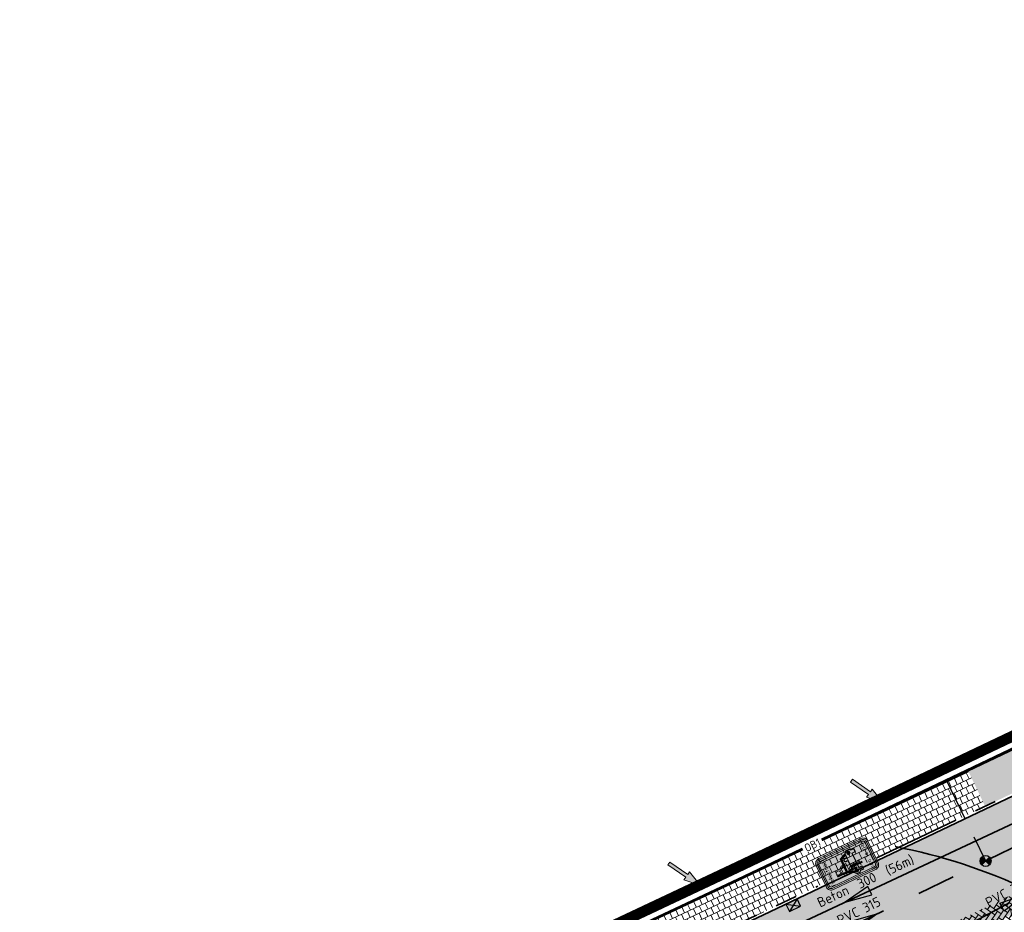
# Model space of a CAD drawing. Header units: metres. Extents: x 195696 to 514079, y 327475 to 328989.
# Tile 205 of 256: x 196068 to 196113, y 327717 to 327758. Entities that reach past the tile are written whole.
import ezdxf
from ezdxf.enums import TextEntityAlignment as Align

# ---------------------------------------------------------------- set-up
doc = ezdxf.new("R2010")
doc.units = ezdxf.units.M
for name, pattern in [('CENTER2', [1.125, 0.75, -0.125, 0.125, -0.125]), ('RI-GWA-SO', [18.45, 6, -1.8, 1.75, -1.8, 1.75, -1.8, 1.75, -1.8]), ('RI-GWA_AANSLUITLEIDING-SO', [23, 4, -1.8, 2.6, -1.8, 4.6, -1.8, 4.6, -1.8]), ('RI-ITR', [10.4, 5, -1.8, 0, -1.8, 0, -1.8]), ('VH-RIJWIELPADBAND', [20, 8, -2, 2, -2, 0, -2, 2, -2])]:
    doc.linetypes.add(name, pattern=pattern)
for name, color, linetype, lineweight in [('N-WE-KG-WERKGRENS-200-G', 14, 'CENTER2', 35), ('N-WE-RI-GWA_HULPSTUK_INLAAT-S-250', 30, 'Continuous', 25), ('N-WE-RI-GWA_PERCEELAANSLUITLEIDING_PVC_125-G', 30, 'RI-GWA_AANSLUITLEIDING-SO', 25), ('N-WE-RI-GWA_TRANSPORTLEIDING-G', 30, 'RI-GWA-SO', 35), ('N-WE-RI-HWA_KOLK_STRAATKOLK-S-250', 150, 'Continuous', 25), ('N-WE-RI-ITR_RIOOLLEIDING_PVC_315-G', 151, 'RI-ITR', 35), ('N-WE-RI-VWA_STROOMRICHTING-S', 7, 'Continuous', 25), ('N-WE-VH-FUNDERING-A-250', 252, 'Continuous', 18), ('N-WE-VH-KANTOPSLUITING_OPSLUITBAND-T18', 7, 'Continuous', 18), ('N-WE-VH-KANTOPSLUITING_OPSLUITBAND_60X200-G', 5, 'Continuous', 35), ('N-WE-VH-KANTOPSLUITING_RIJWIELPADBAND_40 120_250-G', 1, 'VH-RIJWIELPADBAND', 35), ('N-WE-VH-KANTOPSLUITING_VOORKANTBAND-G', 2, 'Continuous', 35), ('N-WE-VH-OPENVERHARDING_BETONSTRAATSTEEN_ROOD-A', 13, 'Continuous', 18), ('N-WE-VH-TEGEL-A', 252, 'Continuous', 18), ('N-WE-VW-MARKERING_DWARS_DRIEHOEK_3030-G', 250, 'VW-HAAIETAND30-L-N', 35), ('N-WE-VW-VERKEERSTEKEN_BORD_L-S_VAR 1 en 2', 7, 'Continuous', 25), ('V-WE-RI-GWA_MATERIAAL-DIAMETER-BOB-STROOMRICHTING-S', 252, 'Continuous', 25), ('V-WE-RI-GWA_RIOOLLEIDING_BETON_300-G', 30, 'RI-GWA-V', 35), ('X-XX-AL-AANPIJLING_INRIT-S', 6, 'Continuous', 5), ('X-XX-AL-M', 6, 'Continuous', 18)]:
    doc.layers.add(name, color=color, linetype=linetype, lineweight=lineweight)
doc.styles.add('NLCS-ISO', font='NLCS-ISO.ttf')
doc.styles.add('NLCS-ISO-M200-T18', font='NLCS-ISO.ttf', dxfattribs={"height": 0.36})
doc.styles.add('NLCS-ISO-M250-T18', font='NLCS-ISO.ttf', dxfattribs={"height": 0.45})
doc.styles.add('NLCS-RVV-M200-T25', font='NLCS-RVV.ttf')
doc.linetypes.add('RI-GWA-V', pattern='A,3,[24,NLCS.SHX,S=1,R=0,X=0,Y=0],3,-3', length=9)
doc.linetypes.add('VW-HAAIETAND30-L-N', pattern='A,0,-0.3,[150,NLCS.SHX,S=0.6,R=0,X=-0.5,Y=-0.15],-0.3', length=0.6)
doc.dimstyles.new('NLCS-M250-T18-PIJL_L2_H2', dxfattribs={"dimscale": 0.25, "dimtxt": 2.5, "dimasz": 1.8, "dimexe": 2, "dimexo": 2, "dimgap": 0.7, "dimtad": 1, "dimzin": 0, "dimdsep": 46, "dimtxsty": 'NLCS-ISO-M250-T18', "dimcen": 0, "dimdle": 2, "dimclrd": 256, "dimclre": 256, "dimclrt": 7, "dimazin": 0, "dimtfac": 1, "dimtdec": 3, "dimtofl": 0, "dimtmove": 0, "dimatfit": 3, "dimfxl": 2, "dimfxlon": 1, "dimtfillclr": 256, "dimtolj": 1, "dimtzin": 0, "dimlwd": -1, "dimlwe": -1, "dimarcsym": 0})

# ---------------------------------------------------------------- blocks, each defined once
blk = doc.blocks.new('INRIT')
at = {"layer": 'X-XX-AL-AANPIJLING_INRIT-S'}
blk.add_hatch(color=254, dxfattribs=at).paths.add_polyline_path([(-1.75, 0.075), (-1.75, -0.075), (-0.75, -0.075), (-0.75, -0.225), (0, 0), (-0.75, 0.225), (-0.75, 0.075)])
at = {"layer": 'X-XX-AL-AANPIJLING_INRIT-S', "flags": 128}
blk.add_lwpolyline([(-1.75, 0.075), (-1.75, -0.075), (-0.75, -0.075), (-0.75, -0.225), (0, 0), (-0.75, 0.225), (-0.75, 0.075)], close=True, dxfattribs=at)
blk = doc.blocks.new('*D43')
at = {"layer": 'defpoints', "color": 0, "transparency": 16777216}
for p in [(196101.241, 327718.775), (196105.358, 327707.504)]:
    blk.add_point(p, dxfattribs=at)
at = {"layer": 'X-XX-AL-M', "transparency": 16777216}
blk.add_line((196104.281, 327710.453), (196105.204, 327707.926), dxfattribs=at)
blk.add_solid([(196105.274, 327707.952), (196105.133, 327707.901), (196105.358, 327707.504)], dxfattribs=at)
at = {"layer": 'X-XX-AL-M', "color": 7, "transparency": 16777216, "insert": (196105.041, 327709.538), "char_height": 0.45, "attachment_point": 5, "rotation": 290.0677, "style": 'NLCS-ISO-M250-T18', "bg_fill": 3, "box_fill_scale": 1.1, "bg_fill_color": 256, "bg_fill_true_color": 13158600, "bg_fill_transparency": 0}
blk.add_mtext('\\A1;R=12.00', dxfattribs=at)
blk = doc.blocks.new('SRI-KOLK_STRAAT-SO')
h = blk.add_hatch(color=256)
h.dxf.hatch_style = 1
h.paths.add_polyline_path([(-1.125, 1.5), (-1.125, 0), (0, 0.75)])
h.paths.add_polyline_path([(1.125, 1.5), (0, 0.75), (1.125, 0)])
for p, q in [((-1.125, 0), (1.125, 1.5)), ((1.125, 0), (-1.125, 1.5))]:
    blk.add_line(p, q)
blk.add_lwpolyline([(-1.125, 0), (1.125, 0), (1.125, 1.5), (-1.125, 1.5)], close=True)
blk = doc.blocks.new('*D147')
at = {"layer": 'defpoints', "color": 0, "transparency": 16777216}
for p in [(196075.067, 327728.405), (196071.754, 327706.656)]:
    blk.add_point(p, dxfattribs=at)
at = {"layer": 'X-XX-AL-M', "transparency": 16777216}
blk.add_line((196072.241, 327709.849), (196071.822, 327707.101), dxfattribs=at)
blk.add_solid([(196071.748, 327707.112), (196071.896, 327707.09), (196071.754, 327706.656)], dxfattribs=at)
at = {"layer": 'X-XX-AL-M', "color": 7, "transparency": 16777216, "insert": (196071.67, 327708.758), "char_height": 0.45, "attachment_point": 5, "rotation": 81.3378, "style": 'NLCS-ISO-M250-T18', "bg_fill": 3, "box_fill_scale": 1.1, "bg_fill_color": 256, "bg_fill_true_color": 13158600, "bg_fill_transparency": 0}
blk.add_mtext('\\A1;R=22.00', dxfattribs=at)
blk = doc.blocks.new('*D148')
at = {"layer": 'defpoints', "color": 0, "transparency": 16777216}
for p in [(196075.645, 327729.23), (196068.689, 327705.218)]:
    blk.add_point(p, dxfattribs=at)
at = {"layer": 'X-XX-AL-M', "transparency": 16777216}
blk.add_line((196069.588, 327708.32), (196068.814, 327705.65), dxfattribs=at)
blk.add_solid([(196068.742, 327705.671), (196068.886, 327705.629), (196068.689, 327705.218)], dxfattribs=at)
at = {"layer": 'X-XX-AL-M', "color": 7, "transparency": 16777216, "insert": (196068.879, 327707.312), "char_height": 0.45, "attachment_point": 5, "rotation": 73.8437, "style": 'NLCS-ISO-M250-T18', "bg_fill": 3, "box_fill_scale": 1.1, "bg_fill_color": 256, "bg_fill_true_color": 13158600, "bg_fill_transparency": 0}
blk.add_mtext('\\A1;R=25.00', dxfattribs=at)
blk = doc.blocks.new('*U153')
at = {"ltscale": 0.1}
blk.add_hatch(color=256, dxfattribs=at).paths.add_polyline_path([(2.5, 0), (-2.5, -0.83), (-2.5, 0.83)])
at = {"ltscale": 0.1, "flags": 128}
blk.add_lwpolyline([(2.5, 0), (-2.5, -0.83), (-2.5, 0.83)], close=True, dxfattribs=at)
at = {"ltscale": 0.1, "style": 'NLCS-ISO'}
for tag, p in [('BOBL', (-98.08, 0)), ('MAT', (-0.5, 0.5))]:
    blk.add_attdef(tag, text='', height=1.8, dxfattribs=at).set_placement(p, align=Align.BOTTOM_RIGHT)
for tag, p in [('DIA', (0.5, 0.5)), ('BOBR', (105.75, 0))]:
    blk.add_attdef(tag, text='', height=1.8, dxfattribs=at).set_placement(p, align=Align.BOTTOM_LEFT)
blk.add_attdef('JVA', text='', height=1.8, dxfattribs=at).set_placement((0, -1), align=Align.TOP_CENTER)
at = {"ltscale": 0.1, "style": 'NLCS-ISO', "flags": 1}
blk.add_attdef('PUTNR-L', text='', height=1.8, dxfattribs=at).set_placement((-0.82, -5.89), align=Align.BOTTOM_RIGHT)
blk.add_attdef('PUTNR-L', text='', height=1.8, dxfattribs=at).set_placement((1.95, -5.77), align=Align.BOTTOM_LEFT)
blk = doc.blocks.new('*U194')
at = {"ltscale": 0.1}
blk.add_hatch(color=256, dxfattribs=at).paths.add_polyline_path([(-2.5, 0), (2.5, -0.83), (2.5, 0.83)])
at = {"ltscale": 0.1, "flags": 128}
blk.add_lwpolyline([(-2.5, 0), (2.5, -0.83), (2.5, 0.83)], close=True, dxfattribs=at)
at = {"ltscale": 0.1, "style": 'NLCS-ISO'}
for tag, p in [('MAT', (-1, 0.5)), ('BOBL', (-130.26, -3.24))]:
    blk.add_attdef(tag, text='', height=1.8, dxfattribs=at).set_placement(p, align=Align.BOTTOM_RIGHT)
for tag, p in [('DIA', (1, 0.5)), ('BOBR', (133.79, -3.24))]:
    blk.add_attdef(tag, text='', height=1.8, dxfattribs=at).set_placement(p, align=Align.BOTTOM_LEFT)
blk.add_attdef('JVA', text='', height=1.8, dxfattribs=at).set_placement((0, -1), align=Align.TOP_CENTER)
blk = doc.blocks.new('N-SVW-VERKEERSTEKEN_BORD_L51-SO')
at = {"true_color": 0x007dc8}
h = blk.add_hatch(color=152, dxfattribs=at)
h.dxf.hatch_style = 1
h.paths.add_polyline_path([(-2.25, 3.05), (-2.25, -3.05, 0.414214), (-1.55, -3.75), (0, -3.75), (0, -3.55), (-1.55, -3.55, -0.414214), (-2.05, -3.05), (-2.05, 3.05, -0.414214), (-1.55, 3.55), (0, 3.55), (0, 3.75), (-1.55, 3.75, 0.414214)])
at = {"true_color": 0xffffff}
h = blk.add_hatch(color=7, dxfattribs=at)
h.dxf.hatch_style = 1
h.paths.add_polyline_path([(-1.55, -3.35, -0.414214), (-1.85, -3.05), (-1.85, 3.05, -0.414214), (-1.55, 3.35), (0, 3.35), (0, 3.55), (-1.55, 3.55, 0.414214), (-2.05, 3.05), (-2.05, -3.05, 0.414214), (-1.55, -3.55), (0, -3.55), (0, -3.35)])
at = {"true_color": 0x007dc8}
h = blk.add_hatch(color=152, dxfattribs=at)
h.dxf.hatch_style = 1
edge = h.paths.add_edge_path()
edge.add_line((-1.55, -3.35), (1.55, -3.35))
edge.add_arc((1.55, -3.05), 0.3, 270, 360)
edge.add_line((1.85, -3.05), (1.85, 3.05))
edge.add_arc((1.55, 3.05), 0.3, 0, 90)
edge.add_line((1.55, 3.35), (-1.55, 3.35))
edge.add_arc((-1.55, 3.05), 0.3, 90, 180)
edge.add_line((-1.85, 3.05), (-1.85, -3.05))
edge.add_arc((-1.55, -3.05), 0.3, 180, 270)
h = blk.add_hatch(color=152, dxfattribs=at)
h.dxf.hatch_style = 1
h.paths.add_polyline_path([(1.55, 3.75), (0, 3.75), (0, 3.55), (1.55, 3.55, -0.414214), (2.05, 3.05), (2.05, -3.05, -0.414214), (1.55, -3.55), (0, -3.55), (0, -3.75), (1.55, -3.75, 0.414214), (2.25, -3.05), (2.25, 3.05, 0.414214)])
at = {"true_color": 0xffffff}
h = blk.add_hatch(color=7, dxfattribs=at)
h.dxf.hatch_style = 1
h.paths.add_polyline_path([(0, -3.35), (0, -3.55), (1.55, -3.55, 0.414214), (2.05, -3.05), (2.05, 3.05, 0.414214), (1.55, 3.55), (0, 3.55), (0, 3.35), (1.55, 3.35, -0.414214), (1.85, 3.05), (1.85, -3.05, -0.414214), (1.55, -3.35)])
h = blk.add_hatch(color=7, dxfattribs=at)
h.dxf.hatch_style = 1
h.paths.add_polyline_path([(0.1, 0.82), (-0.22, 1.18), (-0.44, 1.18), (-0.44, 1.29, 4.360566), (-0.68, 1.29), (-0.68, 1.18), (-0.91, 1.18), (-1.23, 0.82), (-1.23, 0.26), (-1.28, 0.26), (-1.28, 0.13), (-0.96, 0.13), (-0.96, -0.75), (-0.78, -0.75), (-0.78, -0.01), (-0.58, -0.01), (-0.35, -0.31), (-0.35, -1.47), (-0.17, -1.47), (-0.17, 0.13), (0.16, 0.13), (0.16, 0.26), (0.1, 0.26)])
h.paths.add_polyline_path([(-0.86, 0.39), (-0.96, 0.31), (-1.09, 0.31), (-1.09, 0.67), (-0.93, 0.84), (-0.86, 0.84)], flags=16)
h.paths.add_polyline_path([(-0.26, 0.84), (-0.19, 0.84), (-0.04, 0.67), (-0.04, 0.31), (-0.17, 0.31), (-0.26, 0.39)], flags=16)
h = blk.add_hatch(color=7, dxfattribs=at)
h.dxf.hatch_style = 1
h.paths.add_polyline_path([(-1.14, 0.13), (-1.19, 0.13), (-1.38, -0.3), (-1.71, -0.62), (-1.71, -1.06), (-1.52, -1.23), (-1.52, -1.69), (-1.04, -1.69), (-1.04, -1.21), (-0.65, -1.21), (-0.65, -1.17), (-1.08, -1.17), (-1.08, -1.64), (-1.48, -1.64), (-1.48, -1.21), (-1.66, -1.04), (-1.66, -0.64), (-1.35, -0.33)])
at = {"true_color": 0xff0000}
h = blk.add_hatch(color=1, dxfattribs=at)
h.dxf.hatch_style = 1
h.paths.add_polyline_path([(-0.65, -0.33), (-0.78, -0.33), (-0.78, -0.75), (-0.96, -0.75), (-0.96, -0.33), (-1.25, -0.33), (-1.04, 0.13), (-1.14, 0.13), (-1.35, -0.33), (-1.66, -0.64), (-1.66, -1.04), (-1.48, -1.21), (-1.48, -1.64), (-1.08, -1.64), (-1.08, -1.17), (-0.65, -1.17)])
h.paths.add_polyline_path([(-1.53, -0.77, -1), (-1.05, -0.77, -1)], flags=16)
at = {"true_color": 0xffffff}
h = blk.add_hatch(color=7, dxfattribs=at)
h.dxf.hatch_style = 1
h.paths.add_polyline_path([(-0.96, -0.28), (-1.18, -0.28), (-0.99, 0.13), (-1.04, 0.13), (-1.25, -0.33), (-0.96, -0.33)])
h = blk.add_hatch(color=7, dxfattribs=at)
h.dxf.hatch_style = 1
h.paths.add_polyline_path([(-0.86, 0.56), (-1, 0.56), (-1.09, 0.36), (-1.09, 0.31), (-1.06, 0.31), (-0.97, 0.51), (-0.86, 0.51)])
at = {"true_color": 0xff0000}
h = blk.add_hatch(color=1, dxfattribs=at)
h.dxf.hatch_style = 1
h.paths.add_polyline_path([(-0.86, 0.51), (-0.97, 0.51), (-1.06, 0.31), (-0.97, 0.31), (-0.92, 0.42), (-0.86, 0.42)])
at = {"true_color": 0xffffff}
h = blk.add_hatch(color=7, dxfattribs=at)
h.dxf.hatch_style = 1
h.paths.add_polyline_path([(-0.86, 0.42), (-0.92, 0.42), (-0.97, 0.31), (-0.96, 0.31), (-0.89, 0.37), (-0.89, 0.37), (-0.88, 0.37), (-0.86, 0.39)], flags=17)
h = blk.add_hatch(color=7, dxfattribs=at)
h.dxf.hatch_style = 1
h.paths.add_polyline_path([(-0.04, 0.56), (-0.26, 0.56), (-0.26, 0.51), (-0.04, 0.51)])
at = {"true_color": 0xff0000}
h = blk.add_hatch(color=1, dxfattribs=at)
h.dxf.hatch_style = 1
h.paths.add_polyline_path([(-0.04, 0.51), (-0.26, 0.51), (-0.26, 0.42), (-0.04, 0.42)])
at = {"true_color": 0xffffff}
h = blk.add_hatch(color=7, dxfattribs=at)
h.dxf.hatch_style = 1
h.paths.add_polyline_path([(-0.04, 0.42), (-0.26, 0.42), (-0.26, 0.39), (-0.24, 0.37), (-0.04, 0.37)])
h = blk.add_hatch(color=7, dxfattribs=at)
h.dxf.hatch_style = 1
h.paths.add_polyline_path([(0.96, 0.56), (0.1, 0.56), (0.1, 0.51), (0.93, 0.51), (1.31, -0.33), (1.63, -0.64), (1.63, -1.04), (1.44, -1.21), (1.44, -1.64), (1.04, -1.64), (1.04, -1.17), (-0.17, -1.17), (-0.17, -1.21), (1, -1.21), (1, -1.69), (1.48, -1.69), (1.48, -1.23), (1.67, -1.06), (1.67, -0.62), (1.35, -0.3)])
at = {"true_color": 0xff0000}
h = blk.add_hatch(color=1, dxfattribs=at)
h.dxf.hatch_style = 1
h.paths.add_polyline_path([(1.31, -0.33), (0.93, 0.51), (0.1, 0.51), (0.1, 0.42), (0.88, 0.42), (1.21, -0.33), (0.8, -0.33), (0.7, -0.18, 2.516073), (0.43, -0.18), (0.33, -0.33), (-0.17, -0.33), (-0.17, -1.17), (1.04, -1.17), (1.04, -1.64), (1.44, -1.64), (1.44, -1.21), (1.63, -1.04), (1.63, -0.64)])
h.paths.add_polyline_path([(1.49, -0.77, -1), (1.01, -0.77, -1)], flags=16)
at = {"true_color": 0xffffff}
h = blk.add_hatch(color=7, dxfattribs=at)
h.dxf.hatch_style = 1
h.paths.add_polyline_path([(0.88, 0.42), (0.1, 0.42), (0.1, 0.37), (0.85, 0.37), (1.14, -0.28), (0.83, -0.28), (0.76, -0.18, 2.021226), (0.37, -0.18), (0.3, -0.28), (-0.17, -0.28), (-0.17, -0.33), (0.33, -0.33), (0.43, -0.18, -2.516073), (0.7, -0.18), (0.8, -0.33), (1.21, -0.33)])
h = blk.add_hatch(color=7, dxfattribs=at)
h.dxf.hatch_style = 1
h.paths.add_polyline_path([(-1.53, -0.77, 1), (-1.05, -0.77, 1)])
h = blk.add_hatch(color=7, dxfattribs=at)
h.dxf.hatch_style = 1
h.paths.add_polyline_path([(-0.37, -0.28), (-0.78, -0.28), (-0.78, -0.33), (-0.65, -0.33), (-0.65, -0.31), (-0.47, -0.31), (-0.47, -0.33), (-0.35, -0.33), (-0.35, -0.31)])
h = blk.add_hatch(color=7, dxfattribs=at)
h.dxf.hatch_style = 1
h.paths.add_polyline_path([(-0.47, -1.88), (-0.65, -1.88), (-0.65, -0.31), (-0.47, -0.31)])
at = {"true_color": 0xff0000}
h = blk.add_hatch(color=1, dxfattribs=at)
h.dxf.hatch_style = 1
h.paths.add_polyline_path([(-0.35, -0.33), (-0.47, -0.33), (-0.47, -1.17), (-0.35, -1.17)])
at = {"true_color": 0xffffff}
h = blk.add_hatch(color=7, dxfattribs=at)
h.dxf.hatch_style = 1
h.paths.add_polyline_path([(-0.35, -1.17), (-0.47, -1.17), (-0.47, -1.21), (-0.35, -1.21)])
h = blk.add_hatch(color=7, dxfattribs=at)
h.dxf.hatch_style = 1
h.paths.add_polyline_path([(1.01, -0.77, 1), (1.49, -0.77, 1)])
at = {"color": 152, "lineweight": 0, "true_color": 0x007dc8}
blk.add_lwpolyline([(-1.55, -3.75), (1.55, -3.75, 0.414214), (2.25, -3.05), (2.25, 3.05, 0.414214), (1.55, 3.75), (-1.55, 3.75, 0.414214), (-2.25, 3.05), (-2.25, -3.05, 0.414214)], format="xyb", close=True, dxfattribs=at)
at = {"color": 7, "lineweight": 0, "true_color": 0xffffff}
for points in [[(-1.55, -3.55), (1.55, -3.55, 0.414214), (2.05, -3.05), (2.05, 3.05, 0.414214), (1.55, 3.55), (-1.55, 3.55, 0.414214), (-2.05, 3.05), (-2.05, -3.05, 0.414214)], [(-1.55, -3.35), (1.55, -3.35, 0.414214), (1.85, -3.05), (1.85, 3.05, 0.414214), (1.55, 3.35), (-1.55, 3.35, 0.414214), (-1.85, 3.05), (-1.85, -3.05, 0.414214)], [(-0.44, 1.29, 4.360566), (-0.68, 1.29), (-0.68, 1.18), (-0.91, 1.18), (-1.23, 0.82), (-1.23, 0.26), (-1.28, 0.26), (-1.28, 0.13), (-0.96, 0.13), (-0.96, -0.75), (-0.78, -0.75), (-0.78, -0.01), (-0.58, -0.01), (-0.35, -0.31), (-0.35, -1.47), (-0.17, -1.47), (-0.17, 0.13), (0.16, 0.13), (0.16, 0.26), (0.1, 0.26), (0.1, 0.82), (-0.22, 1.18), (-0.44, 1.18)], [(0.43, -0.18), (0.33, -0.33), (-1.25, -0.33), (-0.92, 0.42), (0.88, 0.42), (1.21, -0.33), (0.8, -0.33), (0.7, -0.18, 2.516073)], [(0.37, -0.18), (0.3, -0.28), (-1.18, -0.28), (-0.89, 0.37), (0.85, 0.37), (1.14, -0.28), (0.83, -0.28), (0.76, -0.18, 2.021226)]]:
    blk.add_lwpolyline(points, format="xyb", close=True, dxfattribs=at)
for points in [[(-1, 0.56), (0.96, 0.56), (1.35, -0.3), (1.67, -0.62), (1.67, -1.06), (1.48, -1.23), (1.48, -1.69), (1, -1.69), (1, -1.21), (-1.04, -1.21), (-1.04, -1.69), (-1.52, -1.69), (-1.52, -1.23), (-1.71, -1.06), (-1.71, -0.62), (-1.38, -0.3)], [(-0.97, 0.51), (0.93, 0.51), (1.31, -0.33), (1.63, -0.64), (1.63, -1.04), (1.44, -1.21), (1.44, -1.64), (1.04, -1.64), (1.04, -1.17), (-1.08, -1.17), (-1.08, -1.64), (-1.48, -1.64), (-1.48, -1.21), (-1.66, -1.04), (-1.66, -0.64), (-1.35, -0.33)], [(-1.09, 0.31), (-0.96, 0.31), (-0.86, 0.39), (-0.86, 0.84), (-0.93, 0.84), (-1.09, 0.67)], [(-0.04, 0.31), (-0.17, 0.31), (-0.26, 0.39), (-0.26, 0.84), (-0.19, 0.84), (-0.04, 0.67)], [(-0.47, -1.88), (-0.65, -1.88), (-0.65, -0.31), (-0.47, -0.31)]]:
    blk.add_lwpolyline(points, close=True, dxfattribs=at)
for centre in [(-1.29, -0.77), (1.25, -0.77)]:
    blk.add_circle(centre, 0.241, dxfattribs=at)
at = {"color": 7, "true_color": 0xffffff, "style": 'NLCS-RVV-M200-T25', "width": 0.85}
for s, height, p in [('fietsstraat', 0.6, (0, 2.77)), ('auto te gast', 0.55, (0, -2.77))]:
    blk.add_text(s, height=height, dxfattribs=at).set_placement(p, align=Align.MIDDLE_CENTER)
blk = doc.blocks.new('OB1')
at = {"layer": 'N-WE-VH-KANTOPSLUITING_OPSLUITBAND-T18', "insert": (0, 0), "char_height": 0.36, "attachment_point": 5, "style": 'NLCS-ISO-M200-T18', "bg_fill": 3, "box_fill_scale": 1, "bg_fill_color": 256, "bg_fill_transparency": 0}
blk.add_mtext_dynamic_manual_height_columns('OB1', width=0.96224, gutter_width=12.5, heights=[0], dxfattribs=at)
blk = doc.blocks.new('SRI-HULP_INLAAT_125MM-SO')
h = blk.add_hatch(color=256)
h.dxf.hatch_style = 1
h.paths.add_polyline_path([(-0.71, 0.71, 0.198912), (-1, 0, 0.198912), (-0.71, -0.71), (0, 0)])
h = blk.add_hatch(color=256)
h.dxf.hatch_style = 1
h.paths.add_polyline_path([(1, 0, 0.198912), (0.71, 0.71), (0, 0), (0.71, -0.71, 0.198912)])
for p, q in [((-0.71, 0.71), (0.71, -0.71)), ((-0.71, -0.71), (0.71, 0.71))]:
    blk.add_line(p, q)
blk.add_circle((0, 0), 1)
blk = doc.blocks.new('*U428')
at = {"ltscale": 0.1}
blk.add_hatch(color=256, dxfattribs=at).paths.add_polyline_path([(2.5, 0), (-2.5, -0.83), (-2.5, 0.83)])
at = {"ltscale": 0.1, "flags": 128}
blk.add_lwpolyline([(2.5, 0), (-2.5, -0.83), (-2.5, 0.83)], close=True, dxfattribs=at)
at = {"ltscale": 0.1, "style": 'NLCS-ISO'}
for tag, p in [('BOBL', (-65.61, 0)), ('MAT', (-0.5, 0.5))]:
    blk.add_attdef(tag, text='', height=1.8, dxfattribs=at).set_placement(p, align=Align.BOTTOM_RIGHT)
for tag, p in [('DIA', (0.5, 0.5)), ('BOBR', (74.83, 0))]:
    blk.add_attdef(tag, text='', height=1.8, dxfattribs=at).set_placement(p, align=Align.BOTTOM_LEFT)
blk.add_attdef('JVA', text='', height=1.8, dxfattribs=at).set_placement((0, -1), align=Align.TOP_CENTER)
at = {"ltscale": 0.1, "style": 'NLCS-ISO', "flags": 1}
blk.add_attdef('PUTNR-L', text='', height=1.8, dxfattribs=at).set_placement((-0.82, -5.89), align=Align.BOTTOM_RIGHT)
blk.add_attdef('PUTNR-L', text='', height=1.8, dxfattribs=at).set_placement((1.95, -5.77), align=Align.BOTTOM_LEFT)

msp = doc.modelspace()

# ---------------------------------------------------------------- hatches: boundary and pattern name
at = {"layer": 'N-WE-VH-FUNDERING-A-250', "lineweight": 0}
h = msp.add_hatch(dxfattribs=at)
h.set_pattern_fill('AVH-FUNDERING_GRANULAAT_LAVA-SOD', color=256, scale=0.1, pattern_type=2)
h.set_pattern_definition([(18.43495, (0.025, -0.075), (0.250000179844, 0.250000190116), [0.158114, -0.158114, 0.158114, -0.316228]), (71.56505, (0.025, 0.075), (1.027e-08, 0.50000036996), [0.158114, -0.316228, 0.158114, -0.158114]), (108.43495, (-0.025, 0.075), (-0.250000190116, 0.250000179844), [0.158114, -0.316228, 0.158114, -0.158114]), (161.56505, (-0.025, -0.075), (-0.50000036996, 1.027e-08), [0.158114, -0.158114, 0.158114, -0.316228])])
h.paths.add_polyline_path([(196132.733, 327727.082), (196161.209, 327741.162), (196160.728, 327742.039), (196132.272, 327727.966)])
h.paths.add_polyline_path([(196131.849, 327726.626), (196131.38, 327727.509), (196096.375, 327708.905), (196096.817, 327708.008)])
at = {"layer": 'N-WE-VH-OPENVERHARDING_BETONSTRAATSTEEN_ROOD-A', "lineweight": 0}
h = msp.add_hatch(dxfattribs=at)
h.set_pattern_fill('AVH-BSS_KEIFORMAAT_KEPER', color=256, scale=2, angle=27.04, pattern_type=2)
h.set_pattern_definition([(27.04, (196090.41724, 327711.2307), (0.09157616, 0.2825134), [0.63, -0.21]), (297.04, (196090.2263, 327711.6048), (0.09157616, 0.2825134), [0.63, -0.21])])
edge = h.paths.add_edge_path()
edge.add_arc((196129.558, 327723.299), 6, 116.0434, 186.7751)
edge.add_line((196123.6, 327722.591), (196128.164, 327724.858))
edge.add_line((196128.164, 327724.858), (196129.343, 327725.434))
edge.add_line((196129.343, 327725.434), (196135.169, 327728.284))
edge.add_line((196135.169, 327728.284), (196140.478, 327730.99))
edge.add_line((196140.478, 327730.99), (196145.73, 327733.802))
edge.add_line((196145.73, 327733.802), (196151.367, 327736.977))
edge.add_arc((196055.358, 327900.947), 190.011, 300.35008, 303.03061)
edge.add_arc((196148.373, 327756.609), 18.313, 305.2051, 323.2767)
edge.add_line((196163.051, 327745.659), (196160.465, 327746.245))
edge.add_arc((196159.772, 327742.522), 3.786, 79.4484, 111.7731)
edge.add_arc((196008.908, 327988.116), 284.499, 301.65841, 301.69128, ccw=False)
edge.add_arc((196055.466, 327900.798), 185.842, 300.20861, 303.56997, ccw=False)
edge.add_arc((196002.812, 327994.471), 293.291, 296.38407, 299.89062, ccw=False)
edge.add_line((196133.147, 327731.731), (196126.923, 327728.69))
edge = h.paths.add_edge_path()
edge.add_line((196092.089, 327707.685), (196098.601, 327710.755))
edge.add_line((196098.601, 327710.755), (196103.76, 327713.187))
edge.add_line((196103.76, 327713.187), (196110.665, 327716.477))
edge.add_arc((196110.88, 327716.025), 0.5, 71.1931, 115.4758, ccw=False)
edge.add_arc((196102.981, 327692.834), 25, 70.1633, 71.1931, ccw=False)
edge.add_arc((196110.833, 327715.384), 1.154, 25.9784, 56.8344, ccw=False)
edge.add_arc((196110.833, 327715.384), 1.154, 25.9777, 84.7576)
edge.add_line((196110.939, 327716.533), (196122.351, 327721.971))
edge.add_line((196122.351, 327721.971), (196123.41, 327722.497))
edge.add_arc((196129.558, 327723.299), 6.2, 130.636, 187.4334, ccw=False)
edge.add_line((196125.52, 327728.004), (196124.041, 327727.281))
edge.add_line((196124.041, 327727.281), (196102.047, 327716.802))
edge.add_line((196102.047, 327716.802), (196090.371, 327711.297))
edge.add_line((196090.371, 327711.297), (196092.089, 327707.685))
h = msp.add_hatch(dxfattribs=at)
h.set_pattern_fill('AVH-BSS_KEIFORMAAT_KEPER', color=256, scale=2, angle=-34.5125, pattern_type=2)
h.set_pattern_definition([(325.4875, (196113.35272, 327715.58068), (0.2920236, 0.0540573), [0.63, -0.21]), (235.4875, (196113.59069, 327715.92676), (0.2920236, 0.0540573), [0.63, -0.21])])
edge = h.paths.add_edge_path()
edge.add_line((196117.7, 327716.232), (196114.569, 327714.22))
edge.add_arc((196114.232, 327714.594), 0.503, 312.0292, 422.4544)
edge.add_arc((196104.051, 327695.179), 22.426, 62.3295, 68.6435)
edge.add_arc((196102.981, 327692.834), 25, 68.3181, 70.9267)
edge.add_arc((196101.743, 327689.225), 28.815, 70.9442, 71.3893)
edge.add_line((196110.939, 327716.533), (196114.543, 327718.236))
edge.add_arc((196114.651, 327718.011), 0.25, 115.4758, 245.1324)
edge.add_arc((196127.444, 327740.023), 25.709, 239.8861, 243.5413)
edge.add_line((196115.99, 327717.007), (196117.434, 327716.23))
edge.add_arc((196117.565, 327716.442), 0.25, 238.2948, 302.7268)
edge = h.paths.add_edge_path()
edge.add_arc((196102.981, 327692.834), 25, 48.4624, 50.8757)
edge.add_arc((196118.441, 327711.84), 0.5, 50.8757, 121.099)
edge.add_line((196118.183, 327712.268), (196120.946, 327714.062))
edge.add_arc((196121.092, 327713.859), 0.25, 125.6661, 229.2543)
edge.add_arc((196102.979, 327692.835), 27.5, 43.8856, 49.2543, ccw=False)
edge.add_arc((196122.979, 327712.072), 0.25, 223.8856, 301.0866)
edge.add_line((196123.109, 327711.858), (196120.265, 327710.06))
edge.add_arc((196119.983, 327710.474), 0.5, 304.2437, 406.0552)
edge.add_arc((196102.981, 327692.834), 25, 46.0552, 48.4624)
at = {"layer": 'N-WE-VH-TEGEL-A', "lineweight": 0}
h = msp.add_hatch(dxfattribs=at)
h.set_pattern_fill('AVH-TEGEL_300X300_HALFST', color=256, angle=26, pattern_type=2)
h.set_pattern_definition([(26, (196084.91753, 327710.8492), (0.20388254, 0.26633045), [0.3, -0.3]), (116, (196084.91753, 327710.8492), (-0.2696382, -0.1315113), [])])
h.paths.add_polyline_path([(196097.749, 327714.908), (196096.981, 327716.536), (196087.819, 327712.217), (196084.918, 327710.849), (196085.685, 327709.221), (196088.586, 327710.589)])
h.paths.add_polyline_path([(196120.359, 327725.66), (196119.585, 327727.285), (196111.451, 327723.409), (196112.225, 327721.784)])
edge = h.paths.add_edge_path()
edge.add_line((196147.97, 327741.832), (196148.867, 327740.272))
edge.add_arc((196002.812, 327994.471), 293.171, 296.38414, 299.88022, ccw=False)
edge.add_line((196133.094, 327731.838), (196131.36, 327730.991))
edge.add_line((196131.36, 327730.991), (196130.569, 327732.608))
edge.add_line((196130.569, 327732.608), (196132.299, 327733.453))
edge.add_arc((196002.812, 327994.471), 291.371, 296.38519, 299.88022)
edge = h.paths.add_edge_path()
edge.add_line((196158.426, 327746.213), (196157.476, 327747.745))
edge.add_arc((196008.908, 327988.116), 282.578, 301.71918, 303.94676)
edge.add_line((196166.706, 327753.701), (196170.654, 327756.407))
edge.add_line((196170.654, 327756.407), (196170.694, 327756.436))
edge.add_line((196170.694, 327756.436), (196171.728, 327754.927))
edge.add_arc((196031.655, 327951.524), 241.394, 305.4461, 305.46939, ccw=False)
edge.add_arc((195987.835, 328021.179), 323.586, 301.81574, 304.61436, ccw=False)
h = msp.add_hatch(dxfattribs=at)
h.set_pattern_fill('AVH-TEGEL_300X300_HALFST', color=256, angle=-64.7594, pattern_type=2)
h.set_pattern_definition([(295.2406, (196096.98113, 327716.53624), (0.263605, -0.2073943), [0.3, -0.3]), (25.2406, (196096.98113, 327716.53624), (-0.127926, 0.2713575), [])])
h.paths.add_polyline_path([(196112.225, 327721.784), (196111.451, 327723.409), (196101.225, 327718.537), (196096.981, 327716.536), (196097.749, 327714.908), (196101.996, 327716.91)])

# ---------------------------------------------------------------- linework, layer by layer
at = {"layer": 'N-WE-KG-WERKGRENS-200-G', "ltscale": 20, "const_width": 0.5, "flags": 128}
msp.add_lwpolyline([(195828.545, 327534.879, 0.003022), (195829.936, 327535.772, 0.014457), (195849.92, 327549.78), (195856.815, 327554.916, 0.003168), (195864.164, 327560.585, 0.004116), (195873.665, 327568.135), (195875.247, 327569.74, -0.045904), (195893.668, 327584.176, -0.003921), (195895.416, 327585.283), (195899.69, 327587.114), (195908.655, 327591.146), (195913.778, 327593.526), (195911.752, 327599.816, 0.016726), (195914.303, 327602.383, -0.058738), (195918.191, 327605.69, -0.014964), (195933.784, 327615.411, -0.0229), (195960.645, 327629.644), (195962.27, 327626.102), (195964.656, 327627.197), (195963.016, 327630.771), (195985.356, 327641.687), (195986.288, 327639.641), (195991.379, 327641.99), (195991.217, 327642.341), (196016.833, 327654.103), (196043.365, 327666.219), (196062.745, 327674.983, -0.224966), (196073.45, 327674.791, -0.142121), (196089.662, 327659.905), (196098.66, 327645.085), (196102.704, 327638.386), (196105.294, 327634.094), (196104.548, 327630.483), (196106.507, 327630.078), (196106.816, 327631.573), (196109.556, 327627.033), (196106.918, 327623.643), (196107.273, 327621.238), (196108.172, 327618.763), (196115.359, 327620.465), (196117.109, 327616.529), (196119.78, 327617.717), (196121.92, 327613.027, -0.003921), (196122.089, 327612.647), (196123.751, 327608.849), (196134.279, 327613.003), (196129.716, 327622.904), (196131.479, 327623.758), (196131.922, 327622.806), (196136.531, 327625.044), (196135.978, 327626.243, 0.000844), (196135.468, 327627.324, 0.002007), (196134.394, 327629.565, 0.015915), (196124.85, 327647.789), (196123.6, 327650.063), (196120.689, 327655.357, -0.029947), (196119.888, 327657.172, -0.033927), (196119.247, 327659.324, -0.079657), (196118.707, 327669.594, -0.055964), (196120.896, 327679.481, -0.024651), (196122.328, 327683.309, -0.063984), (196127.699, 327692.356, -0.061292), (196136.293, 327701.429, -0.002153), (196137.045, 327702.05), (196134.124, 327705.358), (196130.84, 327710.273), (196128.78, 327714.217), (196130.282, 327714.951), (196136.984, 327718.673), (196150.092, 327725.952), (196156.67, 327729.605, 0.020518), (196159.76, 327731.956, 0.011386), (196162.76, 327734.614), (196165.22, 327736.876), (196167.708, 327739.164), (196170.838, 327742.086), (196172.211, 327743.338), (196172.79, 327745.387), (196177.214, 327749.059), (196171.134, 327757.447), (196170.331, 327756.865), (196166.392, 327754.164, -0.01002), (196156.891, 327748.042, -0.014715), (196147.731, 327742.341, -0.015289), (196132.051, 327733.956), (196122.963, 327729.514), (196100.985, 327719.043), (196087.58, 327712.723), (196081.779, 327709.989, -0.248023), (196065.974, 327710.773, -0.071246), (196063.102, 327712.843), (196060.868, 327714.91), (196050.31, 327724.297), (196044.929, 327729.409), (196037.461, 327736.504), (196032.963, 327731.783), (196022.035, 327741.88), (196018.562, 327737.827), (196029.659, 327728.317), (196024.289, 327722.681), (196034.858, 327713.345), (196036.647, 327711.764), (196037.538, 327710.951), (196040.193, 327706.084), (196041.816, 327702.996), (196042.321, 327700.623), (196041.266, 327695.357), (196023.71, 327687.19), (196023.495, 327687.576), (195979.944, 327667.911), (195976.774, 327674.88), (195975.844, 327679.254), (195926.199, 327656.752), (195882.79, 327637.089), (195881.879, 327639.01), (195874.959, 327635.946), (195875.385, 327634.921, -0.049181), (195875.539, 327634.426, -0.231826), (195874.956, 327632.145, -0.077464), (195874.336, 327631.61), (195873.971, 327631.427), (195873.595, 327631.243), (195871.58, 327630.316), (195870.896, 327630.001), (195869.01, 327629.144), (195872.649, 327620.89), (195873.468, 327621.22, -0.075666), (195875.165, 327621.749), (195875.323, 327621.771), (195875.487, 327621.79, -0.086132), (195877.248, 327621.698, -0.019633), (195877.637, 327621.594, -0.139586), (195880.034, 327620.03, -0.055481), (195880.686, 327619.092), (195880.84, 327618.757), (195880.907, 327618.609), (195878.431, 327617.528), (195879.565, 327616.892), (195882.348, 327610.749), (195879.845, 327608.735, 0.196475), (195876.163, 327602.072, -0.187952), (195875.331, 327600.508), (195872.463, 327598.039, 0.010599), (195868.914, 327594.85), (195868.094, 327594.082, -0.021781), (195864.828, 327591.277), (195861.474, 327588.642), (195859.13, 327585.548, -0.031498), (195856.534, 327582.612, -0.008823), (195850.266, 327577.08, -0.014523), (195839.512, 327568.446), (195839.234, 327568.232, -0.020496), (195820.325, 327554.947), (195818.015, 327553.472), (195816.984, 327552.839), (195828.545, 327534.879)], format="xyb", close=True, dxfattribs=at)
at = {"layer": 'N-WE-RI-GWA_PERCEELAANSLUITLEIDING_PVC_125-G', "ltscale": 0.5}
msp.add_lwpolyline([(196110.44, 327722.994), (196112.245, 327719.283)], dxfattribs=at)
at = {"layer": 'N-WE-RI-GWA_TRANSPORTLEIDING-G'}
msp.add_line((196082.391, 327704.758), (196132.543, 327729.158), dxfattribs=at)
msp.add_line((196082.391, 327704.758), (196132.543, 327729.158), dxfattribs=at)
at = {"layer": 'N-WE-RI-ITR_RIOOLLEIDING_PVC_315-G'}
msp.add_line((196132.086, 327727.318), (196096.148, 327708.235), dxfattribs=at)
at = {"layer": 'N-WE-VH-KANTOPSLUITING_OPSLUITBAND_60X200-G', "flags": 128}
msp.add_lwpolyline([(196037.256, 327735.926), (196044.544, 327729.004), (196049.931, 327723.885), (196060.492, 327714.496), (196062.717, 327712.436, 0.070847), (196065.701, 327710.284, 0.247813), (196082.016, 327709.482), (196087.819, 327712.217), (196101.225, 327718.537), (196123.206, 327729.01), (196132.299, 327733.453, 0.015292), (196148.011, 327741.856, 0.014704), (196157.193, 327747.57, 0.010014), (196166.706, 327753.701), (196170.654, 327756.407), (196171.463, 327756.993)], format="xyb", dxfattribs=at)
at = {"layer": 'N-WE-VH-KANTOPSLUITING_RIJWIELPADBAND_40 120_250-G', "ltscale": 0.5, "flags": 128}
msp.add_lwpolyline([(196172.519, 327755.536), (196171.691, 327754.936), (196167.718, 327752.212, -0.009994), (196158.164, 327746.054, -0.01467), (196148.912, 327740.298, -0.015301), (196133.094, 327731.838), (196123.988, 327727.389), (196101.996, 327716.91), (196096.844, 327714.482), (196088.586, 327710.589), (196084.397, 327708.614, -0.300392), (196060.529, 327712.054), (196048.713, 327722.559), (196043.304, 327727.699), (196036.017, 327734.621)], format="xyb", dxfattribs=at)
at = {"layer": 'N-WE-VH-KANTOPSLUITING_VOORKANTBAND-G', "flags": 128}
for points in [[(196171.427, 327757.042), (196170.619, 327756.456), (196166.673, 327753.751, -0.010014), (196157.161, 327747.621, -0.014705), (196147.981, 327741.908, -0.015292), (196132.272, 327733.507), (196123.18, 327729.064), (196101.199, 327718.591), (196087.793, 327712.271), (196081.991, 327709.536, -0.247834), (196065.73, 327710.336, -0.070889), (196062.758, 327712.479), (196060.532, 327714.54), (196049.972, 327723.929), (196044.585, 327729.047), (196037.298, 327735.97)], [(196172.589, 327755.439), (196171.76, 327754.838), (196167.785, 327752.113, -0.009992), (196158.228, 327745.953, -0.014668), (196148.972, 327740.194, -0.015301), (196133.147, 327731.731), (196124.041, 327727.281), (196102.047, 327716.802), (196096.895, 327714.373), (196088.637, 327710.48), (196084.448, 327708.505, -0.300392), (196060.449, 327711.964), (196048.632, 327722.471), (196043.221, 327727.612), (196035.934, 327734.534)]]:
    msp.add_lwpolyline(points, format="xyb", dxfattribs=at)
at = {"layer": 'N-WE-VW-MARKERING_DWARS_DRIEHOEK_3030-G', "ltscale": 4, "flags": 128}
msp.add_lwpolyline([(196114.232, 327717.938, 0.062676), (196108.115, 327719.941, 0.034778)], format="xyb", dxfattribs=at)
at = {"layer": 'V-WE-RI-GWA_RIOOLLEIDING_BETON_300-G', "flags": 128}
msp.add_lwpolyline([(196081.32, 327705.9), (196132.355, 327729.84), (196164.71, 327750.797)], dxfattribs=at)

# ---------------------------------------------------------------- block references
at = {"layer": 'N-WE-RI-GWA_HULPSTUK_INLAAT-S-250', "xscale": 0.25, "yscale": 0.25, "zscale": 0.25}
msp.add_blockref('SRI-HULP_INLAAT_125MM-SO', (196112.245, 327719.283), dxfattribs=at)
at = {"layer": 'N-WE-RI-HWA_KOLK_STRAATKOLK-S-250', "xscale": 0.25, "yscale": 0.25, "zscale": 0.25, "rotation": 205.4757889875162}
msp.add_blockref('SRI-KOLK_STRAAT-SO', (196103.363, 327717.429), dxfattribs=at)
at = {"layer": 'N-WE-RI-VWA_STROOMRICHTING-S', "xscale": 0.2499999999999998, "yscale": 0.2499999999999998, "zscale": 0.2499999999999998, "rotation": 25.94388802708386}
msp.add_blockref('*U153', (196106.752, 327716.612), dxfattribs=at).add_auto_attribs({'MAT': 'PVC', 'DIA': '315', 'BOBL': '85.99+', 'BOBR': '85.82+', 'JVA': '56m'})
at = {"layer": 'N-WE-VW-VERKEERSTEKEN_BORD_L-S_VAR 1 en 2', "xscale": 0.35, "yscale": 0.35, "zscale": 0.35, "rotation": 115.49}
msp.add_blockref('N-SVW-VERKEERSTEKEN_BORD_L51-SO', (196105.911, 327719.141), dxfattribs=at)
at = {"layer": 'V-WE-RI-GWA_MATERIAAL-DIAMETER-BOB-STROOMRICHTING-S'}
ref = msp.add_blockref('*U194', (196106.382, 327717.658), dxfattribs=dict(at, xscale=0.25, yscale=0.25, zscale=0.25, rotation=25.13295499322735))
ref.add_attrib('MAT', 'Beton', dxfattribs={"layer": '0', "ltscale": 0.1, "height": 0.45, "rotation": 25.133, "style": 'NLCS-ISO'}).set_placement((196106.103, 327717.665), align=Align.BOTTOM_RIGHT)
ref.add_attrib('DIA', '300  (56m)', dxfattribs={"layer": '0', "ltscale": 0.1, "height": 0.45, "rotation": 25.133, "style": 'NLCS-ISO'}).set_placement((196106.556, 327717.877), align=Align.BOTTOM_LEFT)
at = {"layer": 'X-XX-AL-AANPIJLING_INRIT-S', "lineweight": 5, "rotation": 325.2081921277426}
for p in [(196107.546, 327721.961, 87.207), (196099.185, 327718.173)]:
    msp.add_blockref('INRIT', p, dxfattribs=at)

# ---------------------------------------------------------------- next in the draw order: block references
at = {"layer": 'N-WE-VH-KANTOPSLUITING_OPSLUITBAND_60X200-G', "rotation": 25.47578898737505}
msp.add_blockref('OB1', (196104.322, 327720.013), dxfattribs=at)

# ---------------------------------------------------------------- next in the draw order: dimensions: what is measured, and where the dimension line sits
at = {"layer": 'X-XX-AL-M'}
dim = msp.add_radius_dim(center=(196075.645, 327729.23), mpoint=(196068.689, 327705.218), dimstyle='NLCS-M250-T18-PIJL_L2_H2', override={"dimpost": 'R=<>', "dimtfill": 1}, dxfattribs=at)
dim.commit()
dim.dimension.update_dxf_attribs({"geometry": '*D148', "text_midpoint": (196069.263, 327707.201), "dimtype": 164})

# ---------------------------------------------------------------- next in the draw order: block references
at = {"layer": 'N-WE-RI-VWA_STROOMRICHTING-S', "xscale": 0.2499999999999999, "yscale": 0.2499999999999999, "zscale": 0.2499999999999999, "rotation": 27.94168141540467}
msp.add_blockref('*U428', (196113.547, 327717.467), dxfattribs=at).add_auto_attribs({'MAT': 'PVC', 'DIA': '315', 'BOBL': '86.25+', 'BOBR': '86.27+', 'JVA': '41m'})

# ---------------------------------------------------------------- next in the draw order: dimensions: what is measured, and where the dimension line sits
at = {"layer": 'X-XX-AL-M'}
dim = msp.add_radius_dim(center=(196075.067, 327728.405), mpoint=(196071.754, 327706.656), dimstyle='NLCS-M250-T18-PIJL_L2_H2', override={"dimpost": 'R=<>', "dimtfill": 1}, dxfattribs=at)
dim.commit()
dim.dimension.update_dxf_attribs({"geometry": '*D147', "text_midpoint": (196072.065, 327708.698), "dimtype": 164})

# ---------------------------------------------------------------- next in the draw order: dimensions: what is measured, and where the dimension line sits
dim = msp.add_radius_dim(center=(196101.241, 327718.775), mpoint=(196105.358, 327707.504), dimstyle='NLCS-M250-T18-PIJL_L2_H2', override={"dimpost": 'R=<>', "dimtfill": 1}, dxfattribs=at)
dim.commit()
dim.dimension.update_dxf_attribs({"geometry": '*D43', "text_midpoint": (196104.665, 327709.401), "dimtype": 164})

doc.saveas('drawing.dxf')
